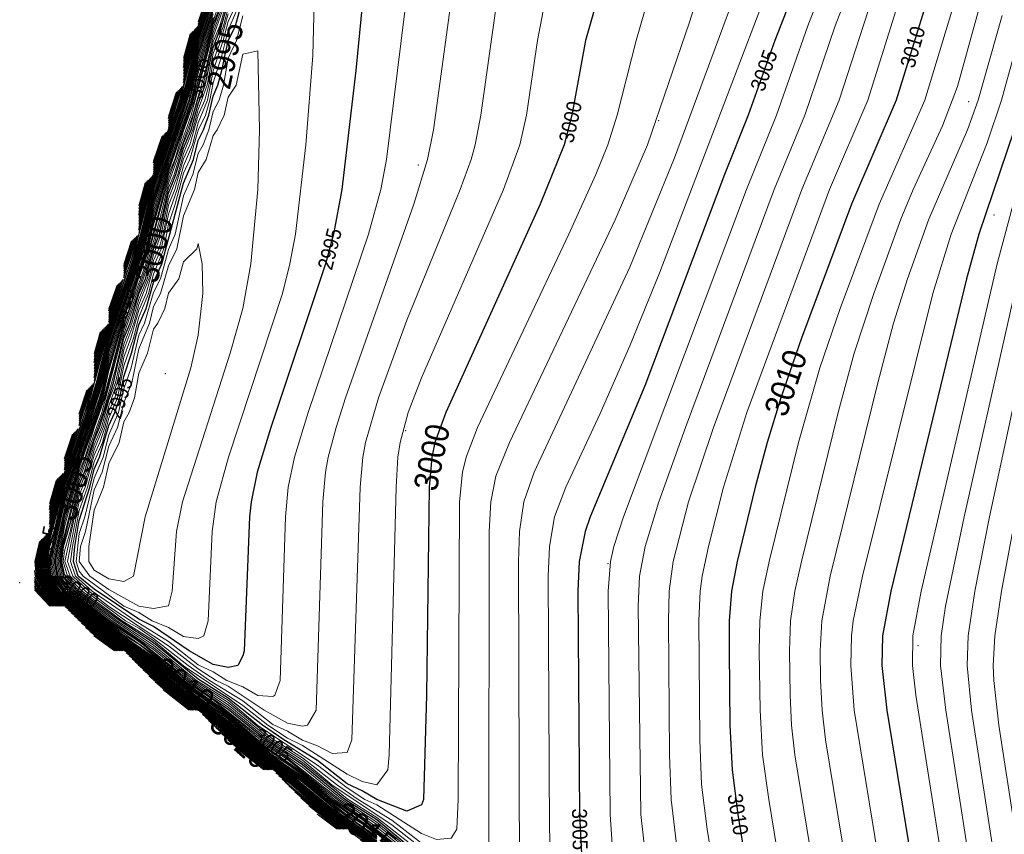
# Model space of a CAD drawing. Header units: metres. Extents: x 295850 to 310263, y 8095845 to 8104014.
# Tile 3 of 78: x 295850 to 295950, y 8096028 to 8096110. Entities that reach past the tile are written whole.
import ezdxf
from ezdxf.enums import TextEntityAlignment as Align

# ---------------------------------------------------------------- set-up
doc = ezdxf.new("R2010")
doc.units = ezdxf.units.M
for name, color, linetype, lineweight in [('C-TOPO-MAJR', 33, 'Continuous', 25), ('C-TOPO-MINR', 253, 'Continuous', 13), ('C-TOPO-PNTS', 8, 'Continuous', 9), ('C-TOPO-TEXT', 33, 'Continuous', 13), ('C-TOPO-TEXT-500', 33, 'Continuous', 13)]:
    doc.layers.add(name, color=color, linetype=linetype, lineweight=lineweight)
doc.styles.add('ARIAL', font='arial.ttf')

# ---------------------------------------------------------------- blocks, each defined once
blk = doc.blocks.new('PUNTOS_TOPOGRAFICOS')
at = {"layer": 'C-TOPO-PNTS'}
for p in [(295946.141, 8096101.753, 3012.479), (295914.896, 8096099.84, 3001.893), (295890.666, 8096095.376, 2996.776), (295948.691, 8096090.352, 3015.322), (295865.16, 8096074.334, 2991.198), (295889.39, 8096068.595, 2999.196), (295909.795, 8096055.205, 3006.028), (295850.494, 8096053.292, 2988.842), (295941.04, 8096046.915, 3016.258)]:
    blk.add_point(p, dxfattribs=at)
blk = doc.blocks.new('CURVAS_NIVEL')
at = {"layer": 'C-TOPO-MAJR'}
for points, elevation in [([(295944.994, 8095981.496), (295940.494, 8095984.639), (295937.494, 8095987.214), (295932.994, 8095990.396), (295929.994, 8095992.947), (295925.494, 8095996.167), (295920.994, 8095999.826), (295911.994, 8096006.279), (295907.494, 8096010.02), (295904.494, 8096012.08), (295899.994, 8096015.863), (295896.961, 8096017.92), (295892.494, 8096021.699), (295889.27, 8096023.92), (295884.994, 8096027.548), (295881.595, 8096029.92), (295877.494, 8096033.404), (295873.929, 8096035.92), (295870.424, 8096038.92), (295868.911, 8096040.003)], 3025), ([(295889.494, 8096024.334), (295884.994, 8096028.065), (295881.994, 8096030.138), (295877.494, 8096033.909), (295874.494, 8096035.95), (295869.994, 8096039.761), (295866.85, 8096041.92), (295862.494, 8096045.619), (295859.494, 8096047.675), (295854.994, 8096051.12), (295853.535, 8096052.42), (295852.705, 8096053.92), (295852.552, 8096055.42), (295853.192, 8096058.118)], 3020), ([(295886.494, 8096027.547), (295881.994, 8096030.768), (295878.994, 8096033.313), (295875.338, 8096035.92), (295869.994, 8096040.254), (295866.994, 8096042.372), (295862.494, 8096046.101), (295859.828, 8096047.92), (295854.994, 8096051.655), (295854.135, 8096052.42), (295853.177, 8096053.92), (295853.007, 8096055.42), (295853.279, 8096056.92), (295854.994, 8096063.405), (295857.378, 8096070.42), (295858.299, 8096073.42), (295859.494, 8096078.282), (295862.845, 8096088.42), (295863.994, 8096093.165), (295867.388, 8096103.42), (295868.494, 8096108.054), (295871.929, 8096118.42)], 3015), ([(295954.203, 8096110.92), (295952.594, 8096104.92), (295950.73, 8096098.92), (295947.169, 8096088.42), (295945.927, 8096083.92), (295938.282, 8096052.42), (295937.45, 8096047.92), (295937.381, 8096044.92), (295937.891, 8096040.42), (295946.463, 8095987.92), (295946.494, 8095986.41), (295944.994, 8095985.792), (295943.494, 8095986.143)], 3015), ([(295889.925, 8096025.42), (295884.994, 8096029.402), (295881.994, 8096031.397), (295878.994, 8096034.014), (295874.494, 8096037.18), (295871.494, 8096039.774), (295866.994, 8096042.973), (295863.994, 8096045.546), (295860.603, 8096047.92), (295854.994, 8096052.189), (295853.71, 8096053.92), (295853.461, 8096055.42), (295854.994, 8096061.924), (295858.776, 8096073.42), (295859.494, 8096076.759), (295863.326, 8096088.42), (295863.994, 8096091.593), (295867.873, 8096103.42), (295868.494, 8096106.44), (295869.994, 8096111.231)], 3010), ([(295941.6, 8096110.92), (295938.842, 8096101.92), (295934.312, 8096091.42), (295929.292, 8096077.92), (295927.187, 8096071.92), (295925.818, 8096067.42), (295924.63, 8096062.92), (295922.792, 8096055.42), (295922.228, 8096052.42), (295921.999, 8096049.42), (295921.984, 8096046.42), (295922.067, 8096038.92), (295922.286, 8096034.42), (295922.886, 8096029.92), (295927.281, 8096002.92), (295927.182, 8096001.42), (295926.994, 8096001.239), (295925.494, 8096001.251)], 3010), ([(295889.494, 8096026.864), (295886.494, 8096029.375), (295883.268, 8096031.42), (295878.994, 8096034.92), (295875.281, 8096037.42), (295871.494, 8096040.486), (295867.316, 8096043.42), (295863.994, 8096046.215), (295862.494, 8096047.353), (295859.494, 8096049.338), (295855.531, 8096052.42), (295854.994, 8096052.981), (295854.368, 8096053.92), (295854.099, 8096055.42), (295854.994, 8096059.919), (295856.494, 8096065.112), (295858.865, 8096071.92), (295859.494, 8096074.668), (295860.994, 8096079.923), (295863.431, 8096086.92), (295863.994, 8096089.386), (295865.494, 8096094.736), (295867.992, 8096101.92), (295869.994, 8096109.563), (295870.553, 8096110.92)], 3005), ([(295935.359, 8096130.42), (295926.589, 8096107.92), (295923.899, 8096100.42), (295921.523, 8096094.42), (295913.494, 8096073.114), (295907.999, 8096059.92), (295907.479, 8096058.42), (295906.894, 8096055.42), (295906.757, 8096052.42), (295906.918, 8096029.92), (295907.22, 8096023.92), (295908.023, 8096017.92), (295907.84, 8096016.42), (295907.494, 8096016.214), (295905.994, 8096016.315)], 3005), ([(295886.494, 8096031.401), (295884.994, 8096032.306), (295883.494, 8096033.004), (295880.494, 8096035.346), (295877.119, 8096037.42), (295874.961, 8096038.92), (295871.494, 8096041.648), (295868.494, 8096043.532), (295863.994, 8096047.208), (295860.581, 8096049.42), (295856.476, 8096052.42), (295854.994, 8096054.094), (295854.751, 8096055.42), (295854.922, 8096056.92), (295855.767, 8096059.92), (295856.494, 8096063.153), (295857.024, 8096064.42), (295857.994, 8096067.65), (295858.547, 8096068.92), (295859.956, 8096073.42), (295860.994, 8096077.914), (295861.626, 8096079.42), (295862.494, 8096082.389), (295863.16, 8096083.92), (295863.994, 8096086.884), (295864.576, 8096088.42), (295865.494, 8096092.554), (295866.236, 8096094.42), (295866.994, 8096097.073), (295867.768, 8096098.92), (295868.494, 8096101.554), (295869.186, 8096103.42), (295869.994, 8096107.224), (295870.837, 8096109.42), (295871.494, 8096111.781)], 3000), ([(295913.075, 8096127.42), (295907.519, 8096107.92), (295906.152, 8096100.42), (295905.379, 8096097.42), (295902.94, 8096091.42), (295893.425, 8096070.42), (295892.338, 8096067.42), (295892.022, 8096065.92), (295891.759, 8096062.92), (295891.497, 8096041.92), (295891.179, 8096031.42), (295890.994, 8096030.887), (295889.494, 8096030.226), (295886.494, 8096031.401)], 3000), ([(295871.494, 8096044.741), (295869.994, 8096045.017), (295867.583, 8096046.42), (295863.994, 8096048.852), (295862.494, 8096049.595), (295857.994, 8096052.616), (295856.381, 8096053.92), (295855.901, 8096055.42), (295856.053, 8096056.92), (295856.494, 8096059.545), (295857.557, 8096062.92), (295857.994, 8096064.735), (295858.547, 8096065.92), (295859.494, 8096069.128), (295860.096, 8096070.42), (295860.581, 8096071.92), (295860.994, 8096074.045), (295861.771, 8096076.42), (295862.494, 8096079.254), (295863.257, 8096080.92), (295863.994, 8096083.53), (295864.831, 8096085.42), (295866.994, 8096093.548), (295867.994, 8096095.92), (295868.494, 8096097.848), (295869.033, 8096098.92), (295869.564, 8096100.42), (295869.994, 8096102.334), (295870.459, 8096103.42), (295870.872, 8096104.92), (295871.494, 8096107.884), (295872.245, 8096109.42), (295872.994, 8096112.127)], 2995), ([(295885.244, 8096113.92), (295884.376, 8096104.92), (295882.974, 8096092.92), (295882.13, 8096088.42), (295881.313, 8096085.42), (295875.794, 8096068.92), (295874.418, 8096064.42), (295873.807, 8096061.42), (295873.639, 8096059.92), (295873.119, 8096046.42), (295872.994, 8096045.915), (295872.472, 8096044.92), (295871.494, 8096044.741)], 2995), ([(295866.994, 8096103.703), (295868.494, 8096109.35), (295870.572, 8096115.42), (295871.437, 8096118.363)], 3020), ([(295866.994, 8096105.224), (295867.997, 8096108.923)], 3025), ([(295865.494, 8096098.941), (295866.896, 8096103.322)], 3020), ([(295865.494, 8096100.075), (295866.375, 8096102.801)], 3025), ([(295863.994, 8096094.448), (295865.484, 8096098.91)], 3020), ([(295863.994, 8096095.589), (295864.934, 8096098.36)], 3025), ([(295862.494, 8096088.824), (295863.981, 8096094.407)], 3020), ([(295862.494, 8096090.338), (295863.459, 8096093.885)], 3025), ([(295860.994, 8096084.033), (295862.354, 8096088.28)], 3020), ([(295860.994, 8096085.158), (295861.837, 8096087.763)], 3025), ([(295859.494, 8096079.542), (295860.939, 8096083.865)], 3020), ([(295859.494, 8096080.675), (295860.393, 8096083.319)], 3025), ([(295857.994, 8096073.955), (295859.438, 8096079.364)], 3020), ([(295857.994, 8096075.458), (295858.92, 8096078.846)], 3025), ([(295856.494, 8096069.134), (295857.809, 8096073.235)], 3020), ([(295856.494, 8096070.249), (295857.295, 8096072.721)], 3025), ([(295854.994, 8096064.644), (295856.39, 8096068.816)], 3020), ([(295854.994, 8096065.768), (295855.848, 8096068.274)], 3025), ([(295853.494, 8096059.179), (295854.891, 8096064.317)], 3020), ([(295853.494, 8096060.661), (295854.371, 8096063.797)], 3025), ([(295854.646, 8096050.92), (295853.041, 8096052.42), (295852.234, 8096053.92), (295852.097, 8096055.42), (295852.608, 8096057.534)], 3025), ([(295854.09, 8096050.92), (295852.554, 8096052.42), (295851.994, 8096053.471)], 3030), ([(295853.534, 8096050.92), (295851.994, 8096052.558)], 3035), ([(295860.661, 8096046.42), (295856.019, 8096049.895)], 3025), ([(295860.052, 8096046.42), (295857.981, 8096047.933)], 3030), ([(295868.326, 8096040.42), (295866.269, 8096041.92), (295861.819, 8096045.595)], 3025), ([(295867.705, 8096040.42), (295865.688, 8096041.92), (295864.146, 8096043.268)], 3030), ([(295875.361, 8096034.42), (295873.334, 8096035.92), (295870.878, 8096038.036)], 3030), ([(295883.025, 8096028.42), (295880.986, 8096029.92), (295877.621, 8096032.793)], 3030)]:
    blk.add_lwpolyline(points, dxfattribs=dict(at, elevation=elevation))
at = {"layer": 'C-TOPO-MINR'}
for points, elevation in [([(295944.994, 8095981.143), (295940.494, 8095984.33), (295937.494, 8095986.87), (295932.994, 8095990.096), (295928.494, 8095993.766), (295925.494, 8095995.874), (295920.994, 8095999.591), (295918.298, 8096001.42), (295914.994, 8096003.964), (295911.994, 8096006), (295907.494, 8096009.797), (295904.385, 8096011.92), (295899.994, 8096015.645), (295896.705, 8096017.92), (295892.494, 8096021.487), (295889.02, 8096023.92), (295885.515, 8096026.92), (295883.686, 8096028.228)], 3027), ([(295944.994, 8095981.32), (295940.494, 8095984.484), (295937.494, 8095987.042), (295932.994, 8095990.246), (295929.994, 8095992.78), (295925.494, 8095996.021), (295920.994, 8095999.709), (295911.994, 8096006.139), (295907.494, 8096009.909), (295904.494, 8096011.944), (295899.994, 8096015.754), (295896.833, 8096017.92), (295892.494, 8096021.593), (295889.145, 8096023.92), (295884.994, 8096027.444), (295881.474, 8096029.92), (295877.968, 8096032.92), (295876.3, 8096034.114)], 3026), ([(295944.994, 8095981.673), (295940.494, 8095984.793), (295937.494, 8095987.385), (295932.994, 8095990.547), (295929.994, 8095993.114), (295925.494, 8095996.313), (295922.494, 8095998.857), (295911.994, 8096006.419), (295907.494, 8096010.132), (295904.494, 8096012.216), (295899.994, 8096015.972), (295896.994, 8096018.019), (295892.494, 8096021.805), (295889.395, 8096023.92), (295884.994, 8096027.651), (295881.717, 8096029.92), (295877.494, 8096033.505), (295874.047, 8096035.92), (295869.994, 8096039.366), (295868.603, 8096040.311)], 3024), ([(295948.661, 8095978.92), (295943.494, 8095982.981), (295940.553, 8095984.92), (295937.494, 8095987.557), (295932.994, 8095990.697), (295929.994, 8095993.281), (295925.494, 8095996.459), (295922.494, 8095999.02), (295911.994, 8096006.559), (295907.494, 8096010.244), (295904.494, 8096012.353), (295899.994, 8096016.081), (295896.994, 8096018.152), (295892.494, 8096021.911), (295889.494, 8096023.947), (295884.994, 8096027.755), (295881.839, 8096029.92), (295877.494, 8096033.606), (295874.166, 8096035.92), (295869.994, 8096039.465), (295866.501, 8096041.92), (295863, 8096044.92), (295861.217, 8096046.197)], 3023), ([(295944.994, 8095982.101), (295940.882, 8095984.92), (295935.994, 8095988.858), (295932.994, 8095990.847), (295929.994, 8095993.448), (295925.494, 8095996.606), (295922.494, 8095999.182), (295911.994, 8096006.698), (295908.994, 8096009.235), (295904.494, 8096012.489), (295899.994, 8096016.19), (295896.994, 8096018.285), (295892.494, 8096022.017), (295889.494, 8096024.076), (295884.994, 8096027.858), (295881.961, 8096029.92), (295877.494, 8096033.707), (295874.285, 8096035.92), (295869.994, 8096039.563), (295866.618, 8096041.92), (295862.494, 8096045.426), (295859.494, 8096047.503), (295855.037, 8096050.877)], 3022), ([(295889.494, 8096024.205), (295884.994, 8096027.962), (295881.994, 8096030.012), (295877.494, 8096033.808), (295874.404, 8096035.92), (295869.994, 8096039.662), (295866.734, 8096041.92), (295862.494, 8096045.522), (295859.494, 8096047.589), (295854.994, 8096051.013), (295853.43, 8096052.42), (295852.611, 8096053.92), (295852.461, 8096055.42), (295853.075, 8096058.001)], 3021), ([(295862.494, 8096088.524), (295863.994, 8096094.194), (295866.59, 8096101.92), (295868.494, 8096109.09), (295871.12, 8096116.92)], 3019), ([(295963.699, 8096113.92), (295962.824, 8096109.42), (295959.008, 8096095.92), (295955.421, 8096082.42), (295950.994, 8096060.68), (295949.452, 8096052.42), (295948.787, 8096047.92), (295948.619, 8096044.92), (295948.675, 8096043.42), (295949.182, 8096038.92), (295956.79, 8095989.42), (295957.812, 8095981.92)], 3019), ([(295889.494, 8096024.463), (295884.994, 8096028.169), (295881.994, 8096030.264), (295877.494, 8096034.01), (295874.494, 8096036.073), (295869.994, 8096039.86), (295866.966, 8096041.92), (295862.494, 8096045.715), (295859.494, 8096047.761), (295854.994, 8096051.227), (295853.655, 8096052.42), (295852.8, 8096053.92), (295852.643, 8096055.42), (295853.309, 8096058.235)], 3019), ([(295853.494, 8096058.591), (295854.994, 8096064.166), (295857.599, 8096071.92), (295859.494, 8096079.048), (295862.134, 8096086.92), (295863.994, 8096093.937), (295866.665, 8096101.92), (295868.494, 8096108.831), (295871.196, 8096116.92)], 3018), ([(295961.478, 8096113.92), (295960.573, 8096109.42), (295956.218, 8096094.42), (295953.069, 8096082.42), (295948.238, 8096059.92), (295946.771, 8096052.42), (295946.073, 8096047.92), (295945.968, 8096044.92), (295946.426, 8096040.42), (295954.752, 8095986.42), (295955.572, 8095980.42)], 3018), ([(295886.494, 8096027.116), (295881.994, 8096030.39), (295877.494, 8096034.111), (295874.494, 8096036.196), (295869.994, 8096039.958), (295866.994, 8096042.011), (295862.494, 8096045.812), (295859.494, 8096047.847), (295855.51, 8096050.92), (295853.775, 8096052.42), (295852.894, 8096053.92), (295852.734, 8096055.42), (295853.426, 8096058.352)], 3018), ([(295886.494, 8096027.26), (295881.994, 8096030.516), (295877.494, 8096034.213), (295874.494, 8096036.319), (295869.994, 8096040.057), (295866.994, 8096042.132), (295862.494, 8096045.908), (295859.518, 8096047.92), (295854.994, 8096051.441), (295853.895, 8096052.42), (295852.988, 8096053.92), (295852.825, 8096055.42), (295853.11, 8096056.92), (295854.994, 8096063.912), (295857.214, 8096070.42), (295859.494, 8096078.792), (295861.753, 8096085.42), (295862.653, 8096088.42), (295863.994, 8096093.679), (295867.194, 8096103.42), (295868.494, 8096108.572), (295871.734, 8096118.42)], 3017), ([(295958.703, 8096110.92), (295957.919, 8096107.92), (295953.864, 8096094.42), (295951.434, 8096085.42), (295945.693, 8096059.92), (295943.814, 8096050.92), (295943.355, 8096047.92), (295943.297, 8096044.92), (295943.836, 8096040.42), (295952.691, 8095983.42), (295952.825, 8095981.92), (295952.494, 8095980.541), (295952.386, 8095980.42), (295950.994, 8095980.297)], 3017), ([(295886.494, 8096027.403), (295882.938, 8096029.92), (295878.994, 8096033.173), (295874.494, 8096036.442), (295869.994, 8096040.156), (295866.994, 8096042.252), (295862.494, 8096046.005), (295859.673, 8096047.92), (295854.994, 8096051.548), (295854.015, 8096052.42), (295853.083, 8096053.92), (295852.916, 8096055.42), (295853.194, 8096056.92), (295854.994, 8096063.659), (295857.296, 8096070.42), (295858.204, 8096073.42), (295859.494, 8096078.537), (295862.749, 8096088.42), (295863.994, 8096093.422), (295867.291, 8096103.42), (295868.494, 8096108.313), (295871.832, 8096118.42)], 3016), ([(295956.776, 8096112.42), (295955.681, 8096107.92), (295950.629, 8096091.42), (295948.996, 8096085.42), (295941.331, 8096052.42), (295940.515, 8096047.92), (295940.466, 8096044.92), (295940.807, 8096041.92), (295949.813, 8095984.92), (295949.81, 8095983.42), (295949.494, 8095982.953), (295947.994, 8095983.001)], 3016), ([(295886.494, 8096027.691), (295883.268, 8096029.92), (295878.994, 8096033.453), (295875.498, 8096035.92), (295871.494, 8096039.227), (295866.994, 8096042.492), (295862.494, 8096046.198), (295859.983, 8096047.92), (295854.994, 8096051.762), (295854.255, 8096052.42), (295853.271, 8096053.92), (295853.098, 8096055.42), (295853.363, 8096056.92), (295854.994, 8096063.152), (295857.461, 8096070.42), (295858.394, 8096073.42), (295859.494, 8096078.027), (295862.942, 8096088.42), (295863.994, 8096092.904), (295867.485, 8096103.42), (295868.494, 8096107.76), (295872.027, 8096118.42)], 3014), ([(295951.935, 8096110.92), (295949.456, 8096101.92), (295947.994, 8096097.61), (295944.377, 8096088.42), (295942.511, 8096082.42), (295935.42, 8096053.92), (295934.479, 8096049.42), (295934.312, 8096047.92), (295934.243, 8096044.92), (295934.6, 8096040.42), (295942.702, 8095990.92), (295942.725, 8095989.42), (295941.994, 8095988.652), (295940.494, 8095989.031)], 3014), ([(295886.494, 8096027.834), (295884.994, 8096028.954), (295883.433, 8096029.92), (295881.491, 8096031.42), (295878.994, 8096033.593), (295875.659, 8096035.92), (295871.494, 8096039.364), (295867.898, 8096041.92), (295863.994, 8096045.144), (295860.138, 8096047.92), (295854.994, 8096051.869), (295854.375, 8096052.42), (295853.366, 8096053.92), (295853.189, 8096055.42), (295853.447, 8096056.92), (295853.925, 8096058.42), (295854.994, 8096062.893), (295858.49, 8096073.42), (295859.494, 8096077.732), (295863.038, 8096088.42), (295863.994, 8096092.576), (295867.582, 8096103.42), (295868.494, 8096107.43), (295872.125, 8096118.42)], 3013), ([(295949.494, 8096110.441), (295947.105, 8096101.92), (295946.013, 8096098.92), (295942.11, 8096089.92), (295939.962, 8096083.92), (295938.56, 8096079.42), (295936.972, 8096073.42), (295932.172, 8096053.92), (295931.32, 8096049.42), (295931.153, 8096046.42), (295931.184, 8096043.42), (295931.357, 8096040.42), (295931.718, 8096037.42), (295938.86, 8095993.92), (295938.819, 8095992.42), (295937.494, 8095991.931), (295935.994, 8095992.219)], 3013), ([(295889.494, 8096025.367), (295886.494, 8096027.978), (295881.994, 8096031.146), (295878.994, 8096033.733), (295875.82, 8096035.92), (295871.494, 8096039.5), (295868.055, 8096041.92), (295863.994, 8096045.278), (295860.293, 8096047.92), (295854.994, 8096051.976), (295854.495, 8096052.42), (295853.46, 8096053.92), (295853.28, 8096055.42), (295853.545, 8096056.92), (295854.022, 8096058.42), (295854.994, 8096062.57), (295858.585, 8096073.42), (295859.494, 8096077.408), (295863.134, 8096088.42), (295863.994, 8096092.249), (295867.679, 8096103.42), (295868.494, 8096107.1), (295872.222, 8096118.42)], 3012), ([(295947.938, 8096113.92), (295944.994, 8096103.302), (295943.494, 8096099.323), (295940.532, 8096092.92), (295939.313, 8096089.92), (295936.562, 8096082.42), (295934.599, 8096076.42), (295932.982, 8096070.42), (295929.283, 8096055.42), (295928.606, 8096052.42), (295928.19, 8096049.42), (295928.088, 8096046.42), (295928.142, 8096041.92), (295928.291, 8096038.92), (295928.625, 8096035.92), (295934.995, 8095996.92), (295934.959, 8095995.42), (295934.494, 8095994.955), (295932.994, 8095995.144)], 3012), ([(295889.654, 8096025.42), (295886.494, 8096028.121), (295881.994, 8096031.271), (295878.994, 8096033.874), (295877.494, 8096034.996), (295875.981, 8096035.92), (295874.039, 8096037.42), (295871.494, 8096039.637), (295868.212, 8096041.92), (295863.994, 8096045.412), (295860.448, 8096047.92), (295854.994, 8096052.083), (295854.615, 8096052.42), (295853.578, 8096053.92), (295853.37, 8096055.42), (295854.994, 8096062.247), (295858.68, 8096073.42), (295859.494, 8096077.083), (295863.23, 8096088.42), (295863.994, 8096091.921), (295867.776, 8096103.42), (295868.494, 8096106.77), (295872.32, 8096118.42)], 3011), ([(295946.262, 8096116.92), (295941.722, 8096101.92), (295937.104, 8096091.42), (295933.192, 8096080.92), (295931.118, 8096074.92), (295928.997, 8096067.42), (295926.034, 8096055.42), (295925.404, 8096052.42), (295925.084, 8096049.42), (295925.034, 8096046.42), (295925.104, 8096040.42), (295925.357, 8096035.92), (295925.988, 8096031.42), (295931.14, 8095999.92), (295930.967, 8095998.42), (295929.994, 8095998.077), (295928.494, 8095998.293)], 3011), ([(295890.197, 8096025.42), (295884.994, 8096029.552), (295882.211, 8096031.42), (295878.994, 8096034.154), (295874.494, 8096037.303), (295871.494, 8096039.911), (295866.994, 8096043.093), (295863.994, 8096045.679), (295860.758, 8096047.92), (295854.994, 8096052.296), (295853.842, 8096053.92), (295853.578, 8096055.42), (295854.994, 8096061.601), (295858.871, 8096073.42), (295859.494, 8096076.435), (295860.994, 8096081.22), (295862.975, 8096086.92), (295863.423, 8096088.42), (295863.994, 8096091.212), (295865.494, 8096096.079), (295867.531, 8096101.92), (295867.97, 8096103.42), (295868.494, 8096106.001), (295869.994, 8096110.947)], 3009), ([(295938.787, 8096110.92), (295935.955, 8096101.92), (295932.105, 8096092.92), (295923.776, 8096070.42), (295921.434, 8096062.92), (295919.9, 8096056.92), (295919.276, 8096053.92), (295919.078, 8096052.42), (295918.93, 8096049.42), (295919.031, 8096037.42), (295919.219, 8096032.92), (295919.786, 8096028.42), (295923.418, 8096005.92), (295923.102, 8096004.42), (295922.494, 8096004.215), (295920.994, 8096004.358)], 3009), ([(295890.468, 8096025.42), (295886.494, 8096028.644), (295882.475, 8096031.42), (295877.494, 8096035.434), (295874.507, 8096037.42), (295871.494, 8096040.048), (295866.994, 8096043.213), (295863.994, 8096045.813), (295860.913, 8096047.92), (295854.994, 8096052.403), (295853.973, 8096053.92), (295853.708, 8096055.42), (295855.051, 8096061.42), (295856.494, 8096066.092), (295858.526, 8096071.92), (295858.966, 8096073.42), (295859.494, 8096076.004), (295860.994, 8096080.941), (295863.089, 8096086.92), (295863.994, 8096090.771), (295865.494, 8096095.77), (295867.646, 8096101.92), (295868.494, 8096105.556), (295869.994, 8096110.605)], 3008), ([(295936.002, 8096110.92), (295933.07, 8096101.92), (295929.312, 8096092.92), (295920.401, 8096068.92), (295917.896, 8096061.42), (295916.352, 8096055.42), (295915.956, 8096052.42), (295915.871, 8096049.42), (295915.997, 8096035.92), (295916.158, 8096031.42), (295916.687, 8096026.92), (295919.588, 8096008.92), (295919.452, 8096007.42), (295917.994, 8096007.208)], 3008), ([(295890.74, 8096025.42), (295886.494, 8096028.888), (295882.74, 8096031.42), (295877.494, 8096035.58), (295874.765, 8096037.42), (295871.494, 8096040.185), (295866.994, 8096043.334), (295863.994, 8096045.947), (295862.494, 8096047.075), (295860.994, 8096047.998), (295855.154, 8096052.42), (295854.105, 8096053.92), (295853.839, 8096055.42), (295855.182, 8096061.42), (295856.494, 8096065.791), (295858.639, 8096071.92), (295859.494, 8096075.568), (295860.994, 8096080.605), (295863.203, 8096086.92), (295863.994, 8096090.33), (295865.494, 8096095.425), (295867.761, 8096101.92), (295868.494, 8096105.11), (295869.994, 8096110.258)], 3007), ([(295938.994, 8096125.755), (295932.679, 8096109.42), (295929.632, 8096100.42), (295926.525, 8096092.92), (295917.597, 8096068.92), (295914.9, 8096061.42), (295913.521, 8096056.92), (295912.973, 8096053.92), (295912.821, 8096050.92), (295913.1, 8096029.92), (295913.59, 8096025.42), (295915.738, 8096011.92), (295915.64, 8096010.42), (295914.994, 8096010.021), (295913.494, 8096010.228)], 3007), ([(295890.994, 8096025.444), (295886.494, 8096029.131), (295883.004, 8096031.42), (295878.994, 8096034.682), (295875.023, 8096037.42), (295869.994, 8096041.464), (295867.065, 8096043.42), (295863.994, 8096046.081), (295859.494, 8096049.222), (295855.342, 8096052.42), (295854.236, 8096053.92), (295853.969, 8096055.42), (295854.994, 8096060.355), (295856.494, 8096065.451), (295858.752, 8096071.92), (295859.494, 8096075.133), (295860.994, 8096080.264), (295863.317, 8096086.92), (295863.994, 8096089.884), (295865.494, 8096095.081), (295867.877, 8096101.92), (295868.494, 8096104.631), (295869.994, 8096109.911), (295872.433, 8096116.92)], 3006), ([(295937.493, 8096128.92), (295929.914, 8096109.42), (295926.762, 8096100.42), (295923.741, 8096092.92), (295911.356, 8096059.92), (295910.376, 8096056.92), (295910.053, 8096055.42), (295909.793, 8096052.42), (295909.987, 8096029.92), (295910.299, 8096025.42), (295911.861, 8096014.92), (295911.343, 8096013.42), (295910.494, 8096013.303)], 3006), ([(295889.917, 8096026.92), (295886.494, 8096029.619), (295883.494, 8096031.474), (295878.994, 8096035.158), (295875.538, 8096037.42), (295871.494, 8096040.718), (295867.568, 8096043.42), (295862.494, 8096047.493), (295859.57, 8096049.42), (295855.72, 8096052.42), (295854.994, 8096053.179), (295854.5, 8096053.92), (295854.23, 8096055.42), (295854.994, 8096059.414), (295856.494, 8096064.772), (295858.978, 8096071.92), (295860.994, 8096079.582), (295861.544, 8096080.92), (295862.494, 8096084.029), (295863.545, 8096086.92), (295865.494, 8096094.385), (295866.123, 8096095.92), (295866.994, 8096098.826), (295868.107, 8096101.92), (295869.994, 8096109.163), (295872.216, 8096115.42)], 3004), ([(295932.994, 8096131.73), (295914.994, 8096084.594), (295911.994, 8096077.164), (295908.994, 8096070.344), (295905.544, 8096062.92), (295904.404, 8096059.92), (295903.882, 8096056.92), (295903.763, 8096053.92), (295903.885, 8096028.42), (295904.192, 8096020.92), (295903.234, 8096019.42), (295902.994, 8096019.388)], 3004), ([(295890.485, 8096026.92), (295887.994, 8096028.866), (295881.994, 8096032.879), (295878.994, 8096035.396), (295875.796, 8096037.42), (295871.494, 8096040.951), (295867.819, 8096043.42), (295863.994, 8096046.526), (295859.823, 8096049.42), (295855.909, 8096052.42), (295854.994, 8096053.376), (295854.631, 8096053.92), (295854.36, 8096055.42), (295854.994, 8096058.91), (295856.494, 8096064.433), (295857.104, 8096065.92), (295857.994, 8096068.884), (295859.09, 8096071.92), (295860.994, 8096079.196), (295863.207, 8096085.42), (295865.494, 8096093.952), (295867.786, 8096100.42), (295869.994, 8096108.727), (295872.359, 8096115.42)], 3003), ([(295926.994, 8096124.507), (295916.494, 8096096.099), (295911.994, 8096085.084), (295902.36, 8096064.42), (295901.299, 8096061.42), (295900.861, 8096058.42), (295900.772, 8096055.42), (295900.85, 8096023.92), (295900.532, 8096022.42), (295899.994, 8096022.107), (295898.494, 8096022.244)], 3003), ([(295890.994, 8096027.022), (295887.994, 8096029.344), (295884.606, 8096031.42), (295882.439, 8096032.92), (295878.994, 8096035.634), (295875.994, 8096037.504), (295871.494, 8096041.183), (295868.071, 8096043.42), (295863.994, 8096046.753), (295860.076, 8096049.42), (295856.098, 8096052.42), (295854.763, 8096053.92), (295854.491, 8096055.42), (295854.693, 8096056.92), (295856.494, 8096064.008), (295858.762, 8096070.42), (295860.994, 8096078.769), (295863.348, 8096085.42), (295864.627, 8096089.92), (295865.494, 8096093.519), (295867.928, 8096100.42), (295869.213, 8096104.92), (295869.994, 8096108.29), (295872.503, 8096115.42)], 3002), ([(295920.994, 8096119.273), (295917.994, 8096109.775), (295913.764, 8096097.42), (295910.494, 8096089.865), (295899.841, 8096067.42), (295898.494, 8096064.013), (295897.968, 8096061.42), (295897.798, 8096058.42), (295897.773, 8096026.92), (295897.522, 8096025.42), (295896.994, 8096024.938), (295895.494, 8096025.053)], 3002), ([(295890.994, 8096028.006), (295886.494, 8096030.865), (295885.286, 8096031.42), (295883.494, 8096032.583), (295880.494, 8096034.88), (295874.494, 8096038.893), (295871.494, 8096041.416), (295868.322, 8096043.42), (295863.994, 8096046.98), (295860.328, 8096049.42), (295856.287, 8096052.42), (295854.895, 8096053.92), (295854.621, 8096055.42), (295854.807, 8096056.92), (295856.494, 8096063.581), (295858.902, 8096070.42), (295860.187, 8096074.92), (295860.994, 8096078.342), (295863.489, 8096085.42), (295864.783, 8096089.92), (295865.494, 8096093.087), (295866.054, 8096094.42), (295866.994, 8096097.569), (295867.585, 8096098.92), (295868.494, 8096102.104), (295868.993, 8096103.42), (295869.994, 8096107.827), (295870.653, 8096109.42), (295871.494, 8096112.325)], 3001), ([(295919.114, 8096130.42), (295912.609, 8096107.92), (295910.709, 8096100.42), (295909.776, 8096097.42), (295908.547, 8096094.42), (295905.826, 8096088.42), (295896.643, 8096068.92), (295895.478, 8096065.92), (295895.128, 8096064.42), (295894.832, 8096061.42), (295894.7, 8096031.42), (295894.538, 8096028.42), (295893.994, 8096027.505), (295892.494, 8096027.374), (295890.994, 8096028.006)], 3001), ([(295886.494, 8096032.91), (295884.994, 8096033.223), (295883.494, 8096033.964), (295878.994, 8096036.861), (295877.494, 8096037.598), (295875.498, 8096038.92), (295872.994, 8096040.893), (295866.994, 8096044.906), (295863.994, 8096047.435), (295860.834, 8096049.42), (295856.794, 8096052.42), (295855.323, 8096053.92), (295854.882, 8096055.42), (295854.994, 8096056.467), (295855.567, 8096058.42), (295856.494, 8096062.649), (295857.202, 8096064.42), (295857.994, 8096067.187), (295858.726, 8096068.92), (295859.494, 8096071.68), (295860.143, 8096073.42), (295860.994, 8096077.327), (295861.806, 8096079.42), (295862.494, 8096081.86), (295863.341, 8096083.92), (295863.994, 8096086.317), (295864.766, 8096088.42), (295865.494, 8096091.958), (295866.418, 8096094.42), (295866.994, 8096096.536), (295867.951, 8096098.92), (295868.494, 8096100.979), (295869.378, 8096103.42), (295869.994, 8096106.62), (295871.021, 8096109.42), (295871.494, 8096111.237)], 2999), ([(295903.248, 8096110.92), (295902.672, 8096107.92), (295901.574, 8096100.42), (295900.913, 8096097.42), (295899.243, 8096092.92), (295890.994, 8096073.933), (295889.634, 8096070.42), (295888.823, 8096067.42), (295888.603, 8096065.92), (295888.419, 8096062.92), (295887.723, 8096035.92), (295887.594, 8096034.42), (295886.494, 8096032.91)], 2999), ([(295878.994, 8096037.383), (295877.494, 8096038.29), (295875.994, 8096038.992), (295872.994, 8096041.349), (295869.632, 8096043.42), (295867.481, 8096044.92), (295863.994, 8096047.662), (295862.494, 8096048.696), (295861.171, 8096049.42), (295857.126, 8096052.42), (295855.588, 8096053.92), (295855.034, 8096055.42), (295856.494, 8096062.053), (295857.381, 8096064.42), (295857.994, 8096066.658), (295858.906, 8096068.92), (295859.494, 8096071.119), (295860.331, 8096073.42), (295860.994, 8096076.74), (295861.985, 8096079.42), (295862.494, 8096081.33), (295863.521, 8096083.92), (295863.994, 8096085.751), (295864.507, 8096086.92), (295864.956, 8096088.42), (295865.494, 8096091.331), (295866.125, 8096092.92), (295866.994, 8096095.998), (295867.649, 8096097.42), (295868.494, 8096100.399), (295869.16, 8096101.92), (295869.571, 8096103.42), (295869.994, 8096105.807), (295870.765, 8096107.92), (295871.494, 8096110.607)], 2998), ([(295898.442, 8096110.92), (295896.978, 8096100.42), (295896.408, 8096097.42), (295895.991, 8096095.92), (295894.888, 8096092.92), (295889.494, 8096079.749), (295886.657, 8096071.92), (295885.352, 8096067.42), (295885.082, 8096065.92), (295884.81, 8096062.92), (295883.973, 8096037.42), (295883.494, 8096036.144), (295881.994, 8096036.046), (295880.494, 8096036.838), (295878.994, 8096037.383)], 2998), ([(295878.994, 8096038.824), (295877.494, 8096039.118), (295875.133, 8096040.42), (295871.494, 8096042.856), (295870.283, 8096043.42), (295868.494, 8096044.59), (295865.494, 8096046.905), (295859.494, 8096050.869), (295857.459, 8096052.42), (295855.852, 8096053.92), (295855.323, 8096055.42), (295856.494, 8096061.458), (295857.08, 8096062.92), (295857.994, 8096066.128), (295858.585, 8096067.42), (295859.085, 8096068.92), (295859.494, 8096070.558), (295860.09, 8096071.92), (295860.518, 8096073.42), (295860.994, 8096076.02), (295861.709, 8096077.92), (295862.494, 8096080.756), (295863.239, 8096082.42), (295863.994, 8096085.112), (295864.755, 8096086.92), (295865.494, 8096090.433), (295866.366, 8096092.92), (295866.994, 8096095.286), (295867.896, 8096097.42), (295868.494, 8096099.646), (295869.412, 8096101.92), (295869.994, 8096104.883), (295871.01, 8096107.92), (295871.494, 8096109.854), (295871.999, 8096110.92)], 2997), ([(295894.456, 8096115.42), (295892.188, 8096098.92), (295891.604, 8096095.92), (295890.205, 8096091.42), (295883.346, 8096071.92), (295882.374, 8096068.92), (295881.59, 8096065.92), (295881.327, 8096064.42), (295881.055, 8096061.42), (295880.362, 8096040.42), (295879.494, 8096038.92), (295878.994, 8096038.824)], 2997), ([(295874.494, 8096041.906), (295872.994, 8096042.789), (295871.38, 8096043.42), (295869.994, 8096044.274), (295868.494, 8096044.979), (295865.494, 8096047.351), (295862.138, 8096049.42), (295857.791, 8096052.42), (295856.117, 8096053.92), (295855.612, 8096055.42), (295855.81, 8096056.92), (295856.494, 8096060.563), (295857.318, 8096062.92), (295857.994, 8096065.472), (295858.828, 8096067.42), (295859.494, 8096069.865), (295860.335, 8096071.92), (295860.994, 8096075.139), (295861.947, 8096077.92), (295862.494, 8096080.029), (295863.482, 8096082.42), (295863.994, 8096084.373), (295865.004, 8096086.92), (295865.494, 8096089.411), (295866.171, 8096091.42), (295866.994, 8096094.545), (295867.644, 8096095.92), (295868.494, 8096098.883), (295869.211, 8096100.42), (295869.665, 8096101.92), (295869.994, 8096103.665), (295870.871, 8096106.42), (295871.494, 8096108.967), (295872.355, 8096110.92)], 2996), ([(295890.047, 8096116.92), (295887.459, 8096095.92), (295886.889, 8096092.92), (295885.659, 8096088.42), (295879.565, 8096070.42), (295878.182, 8096065.92), (295877.565, 8096062.92), (295877.297, 8096059.92), (295876.729, 8096043.42), (295876.21, 8096041.92), (295875.994, 8096041.804), (295874.494, 8096041.906)], 2996), ([(295866.994, 8096047.853), (295865.494, 8096048.743), (295863.846, 8096049.42), (295862.494, 8096050.256), (295861.005, 8096050.92), (295856.889, 8096053.92), (295856.494, 8096054.45), (295856.19, 8096055.42), (295856.494, 8096058.246), (295857.048, 8096059.92), (295857.994, 8096063.81), (295858.892, 8096065.92), (295859.494, 8096068.186), (295860.439, 8096070.42), (295860.994, 8096072.813), (295861.72, 8096074.92), (295862.494, 8096078.231), (295863.076, 8096079.42), (295863.994, 8096082.522), (295864.695, 8096083.92), (295865.494, 8096086.875), (295866.151, 8096088.42), (295866.994, 8096092.288), (295867.936, 8096094.42), (295868.494, 8096096.553), (295868.972, 8096097.42), (295869.553, 8096098.92), (295869.994, 8096100.774), (295870.591, 8096101.92), (295871.04, 8096103.42), (295871.494, 8096106.135), (295872.336, 8096107.92), (295872.994, 8096110.425)], 2994), ([(295880.336, 8096118.42), (295880.04, 8096106.42), (295879.346, 8096097.42), (295878.29, 8096088.42), (295877.731, 8096085.42), (295876.964, 8096082.42), (295871.543, 8096065.92), (295870.306, 8096061.42), (295869.88, 8096058.42), (295869.486, 8096049.42), (295869.046, 8096047.92), (295868.494, 8096047.634), (295866.994, 8096047.853)], 2994), ([(295868.494, 8096109.587), (295869.916, 8096113.842)], 3021), ([(295868.494, 8096109.817), (295869.806, 8096113.732)], 3022), ([(295866.994, 8096104.006), (295868.417, 8096109.343)], 3021), ([(295866.994, 8096104.308), (295868.312, 8096109.238)], 3022), ([(295866.994, 8096104.61), (295868.207, 8096109.133)], 3023), ([(295866.994, 8096104.913), (295868.102, 8096109.028)], 3024), ([(295866.994, 8096105.536), (295867.892, 8096108.818)], 3026), ([(295866.994, 8096105.848), (295867.787, 8096108.713)], 3027), ([(295866.994, 8096106.159), (295867.682, 8096108.608)], 3028), ([(295862.494, 8096050.917), (295859.494, 8096052.581), (295857.577, 8096053.92), (295856.479, 8096055.42), (295856.639, 8096056.92), (295857.135, 8096058.42), (295857.994, 8096062.643), (295858.799, 8096064.42), (295859.494, 8096067.044), (295860.365, 8096068.92), (295860.994, 8096071.409), (295861.807, 8096073.42), (295862.494, 8096076.853), (295863.576, 8096079.42), (295863.994, 8096081.133), (295864.699, 8096082.42), (295865.494, 8096085.231), (295866.34, 8096086.92), (295866.994, 8096090.242), (295868.102, 8096092.92), (295868.494, 8096094.614), (295869.289, 8096095.92), (295869.994, 8096098.356), (295870.409, 8096098.92), (295871.118, 8096100.42), (295871.494, 8096102.205), (295872.302, 8096103.42), (295872.994, 8096106.547), (295874.494, 8096106.888), (295874.667, 8096098.92), (295874.482, 8096092.92), (295873.788, 8096085.42), (295872.985, 8096080.92), (295871.717, 8096076.42), (295866.894, 8096061.42), (295866.288, 8096058.42), (295865.868, 8096052.42), (295865.494, 8096050.952), (295863.994, 8096050.662), (295862.494, 8096050.917)], 2993), ([(295865.494, 8096099.168), (295866.792, 8096103.218)], 3021), ([(295865.494, 8096099.395), (295866.688, 8096103.114)], 3022), ([(295865.494, 8096099.621), (295866.583, 8096103.009)], 3023), ([(295865.494, 8096099.848), (295866.479, 8096102.905)], 3024), ([(295865.494, 8096100.301), (295866.271, 8096102.697)], 3026), ([(295863.994, 8096094.676), (295865.374, 8096098.8)], 3021), ([(295863.994, 8096094.904), (295865.264, 8096098.69)], 3022), ([(295863.994, 8096095.133), (295865.154, 8096098.58)], 3023), ([(295863.994, 8096095.361), (295865.044, 8096098.47)], 3024), ([(295863.994, 8096095.818), (295864.824, 8096098.25)], 3026), ([(295862.494, 8096089.124), (295863.877, 8096094.303)], 3021), ([(295862.494, 8096089.425), (295863.773, 8096094.199)], 3022), ([(295862.494, 8096089.725), (295863.668, 8096094.094)], 3023), ([(295862.494, 8096090.028), (295863.564, 8096093.99)], 3024), ([(295862.494, 8096090.647), (295863.355, 8096093.781)], 3026), ([(295862.494, 8096090.957), (295863.251, 8096093.677)], 3027), ([(295862.494, 8096091.266), (295863.146, 8096093.572)], 3028), ([(295857.994, 8096073.658), (295859.494, 8096079.303), (295861.588, 8096085.42), (295862.458, 8096088.384)], 3019), ([(295860.994, 8096084.258), (295862.251, 8096088.177)], 3021), ([(295860.994, 8096084.483), (295862.147, 8096088.073)], 3022), ([(295859.494, 8096053.675), (295857.994, 8096054.549), (295857.447, 8096055.42), (295857.463, 8096056.92), (295857.994, 8096060.587), (295858.938, 8096062.92), (295859.494, 8096065.3), (295860.504, 8096067.42), (295860.994, 8096069.498), (295861.531, 8096070.42), (295862.077, 8096071.92), (295862.494, 8096074.381), (295863.367, 8096076.42), (295863.994, 8096078.839), (295864.401, 8096079.42), (295865.116, 8096080.92), (295865.494, 8096082.465), (295866.533, 8096083.92), (295866.994, 8096085.617), (295868.356, 8096086.92), (295868.494, 8096087.462), (295868.893, 8096085.42), (295868.946, 8096082.42), (295868.494, 8096078.24), (295867.727, 8096074.92), (295863.128, 8096059.92), (295861.974, 8096053.92), (295860.994, 8096053.381), (295859.494, 8096053.675)], 2992), ([(295860.994, 8096084.708), (295862.044, 8096087.97)], 3023), ([(295860.994, 8096084.933), (295861.94, 8096087.866)], 3024), ([(295860.994, 8096085.383), (295861.733, 8096087.659)], 3026), ([(295859.494, 8096079.769), (295860.83, 8096083.756)], 3021), ([(295859.494, 8096079.995), (295860.72, 8096083.646)], 3022), ([(295859.494, 8096080.222), (295860.611, 8096083.537)], 3023), ([(295859.494, 8096080.449), (295860.502, 8096083.428)], 3024), ([(295859.494, 8096080.902), (295860.284, 8096083.21)], 3026), ([(295857.994, 8096074.252), (295859.334, 8096079.26)], 3021), ([(295857.994, 8096074.55), (295859.231, 8096079.157)], 3022), ([(295857.994, 8096074.847), (295859.127, 8096079.053)], 3023), ([(295857.994, 8096075.151), (295859.024, 8096078.95)], 3024), ([(295857.994, 8096075.765), (295858.816, 8096078.742)], 3026), ([(295857.994, 8096076.071), (295858.713, 8096078.639)], 3027), ([(295857.994, 8096076.378), (295858.609, 8096078.535)], 3028), ([(295853.494, 8096058.885), (295854.994, 8096064.419), (295857.05, 8096070.42), (295857.912, 8096073.338)], 3019), ([(295856.494, 8096069.357), (295857.706, 8096073.132)], 3021), ([(295856.494, 8096069.58), (295857.604, 8096073.03)], 3022), ([(295856.494, 8096069.803), (295857.501, 8096072.927)], 3023), ([(295856.494, 8096070.026), (295857.398, 8096072.824)], 3024), ([(295854.994, 8096064.869), (295856.282, 8096068.708)], 3021), ([(295854.994, 8096065.094), (295856.173, 8096068.599)], 3022), ([(295854.994, 8096065.319), (295856.065, 8096068.491)], 3023), ([(295854.994, 8096065.543), (295855.957, 8096068.383)], 3024), ([(295853.494, 8096059.473), (295854.787, 8096064.213)], 3021), ([(295853.494, 8096059.767), (295854.683, 8096064.109)], 3022), ([(295853.494, 8096060.063), (295854.579, 8096064.005)], 3023), ([(295853.494, 8096060.362), (295854.475, 8096063.901)], 3024), ([(295853.494, 8096060.96), (295854.268, 8096063.694)], 3026), ([(295853.494, 8096061.259), (295854.164, 8096063.59)], 3027), ([(295854.535, 8096050.92), (295852.944, 8096052.42), (295852.139, 8096053.92), (295852.006, 8096055.42), (295852.491, 8096057.417)], 3026), ([(295854.757, 8096050.92), (295853.138, 8096052.42), (295852.328, 8096053.92), (295852.188, 8096055.42), (295852.725, 8096057.651)], 3024), ([(295854.868, 8096050.92), (295853.236, 8096052.42), (295852.422, 8096053.92), (295852.279, 8096055.42), (295852.842, 8096057.768)], 3023), ([(295854.979, 8096050.92), (295853.333, 8096052.42), (295852.517, 8096053.92), (295852.37, 8096055.42), (295852.959, 8096057.885)], 3022), ([(295854.424, 8096050.92), (295852.846, 8096052.42), (295852.045, 8096053.92), (295851.994, 8096054.496)], 3027), ([(295854.312, 8096050.92), (295852.749, 8096052.42), (295851.994, 8096053.836)], 3028), ([(295854.201, 8096050.92), (295852.652, 8096052.42), (295851.994, 8096053.654)], 3029), ([(295853.979, 8096050.92), (295852.457, 8096052.42), (295851.994, 8096053.289)], 3031), ([(295853.868, 8096050.92), (295852.36, 8096052.42), (295851.994, 8096053.106)], 3032), ([(295853.757, 8096050.92), (295852.262, 8096052.42), (295851.994, 8096052.923)], 3033), ([(295853.645, 8096050.92), (295852.165, 8096052.42), (295851.994, 8096052.741)], 3034), ([(295860.904, 8096046.42), (295855.364, 8096050.55)], 3023), ([(295860.782, 8096046.42), (295855.691, 8096050.223)], 3024), ([(295860.539, 8096046.42), (295856.346, 8096049.568)], 3026), ([(295860.417, 8096046.42), (295856.723, 8096049.191)], 3027), ([(295860.295, 8096046.42), (295857.143, 8096048.771)], 3028), ([(295860.174, 8096046.42), (295857.562, 8096048.352)], 3029), ([(295868.45, 8096040.42), (295866.385, 8096041.92), (295862.881, 8096044.92), (295861.518, 8096045.896)], 3024), ([(295868.202, 8096040.42), (295866.153, 8096041.92), (295862.12, 8096045.294)], 3026), ([(295868.078, 8096040.42), (295866.037, 8096041.92), (295862.421, 8096044.993)], 3027), ([(295867.953, 8096040.42), (295865.921, 8096041.92), (295862.936, 8096044.478)], 3028), ([(295867.829, 8096040.42), (295865.805, 8096041.92), (295863.52, 8096043.894)], 3029), ([(295867.581, 8096040.42), (295864.951, 8096042.463)], 3031), ([(295875.87, 8096034.42), (295873.81, 8096035.92), (295870.302, 8096038.92), (295869.219, 8096039.695)], 3026), ([(295875.743, 8096034.42), (295873.691, 8096035.92), (295869.527, 8096039.387)], 3027), ([(295875.616, 8096034.42), (295873.572, 8096035.92), (295869.835, 8096039.079)], 3028), ([(295875.489, 8096034.42), (295873.453, 8096035.92), (295870.282, 8096038.632)], 3029), ([(295875.234, 8096034.42), (295873.215, 8096035.92), (295871.475, 8096037.439)], 3031), ([(295875.107, 8096034.42), (295872.289, 8096036.625)], 3032), ([(295883.416, 8096028.42), (295881.352, 8096029.92), (295877.843, 8096032.92), (295876.615, 8096033.799)], 3027), ([(295883.286, 8096028.42), (295881.23, 8096029.92), (295876.93, 8096033.484)], 3028), ([(295883.156, 8096028.42), (295881.108, 8096029.92), (295877.245, 8096033.169)], 3029), ([(295882.895, 8096028.42), (295880.864, 8096029.92), (295878.231, 8096032.183)], 3031), ([(295882.765, 8096028.42), (295880.743, 8096029.92), (295878.84, 8096031.574)], 3032), ([(295882.634, 8096028.42), (295879.62, 8096030.794)], 3033), ([(295882.504, 8096028.42), (295880.459, 8096029.955)], 3034)]:
    blk.add_lwpolyline(points, dxfattribs=dict(at, elevation=elevation))
at = {"layer": 'C-TOPO-TEXT', "style": 'ARIAL', "width": 0.9}
for s, rotation, p in [('2995', 77.69191, (295871.199, 8096106.42)), ('3000', 76.03449, (295863.994, 8096086.884)), ('3010', 70.89372, (295927.692, 8096073.42)), ('3000', 78.07146, (295892.022, 8096065.92)), ('3005', 73.60275, (295855.884, 8096062.92)), ('3010', -37.43493, (295866.994, 8096042.973)), ('3020', -41.31389, (295872.742, 8096037.42)), ('3015', -36.21216, (295885.302, 8096028.42))]:
    blk.add_text(s, height=2.4, rotation=rotation, dxfattribs=at).set_placement(p, align=Align.MIDDLE_CENTER)
at = {"layer": 'C-TOPO-TEXT-500', "style": 'ARIAL', "width": 0.9}
for s, rotation, p in [('3010', 73.95273, (295940.494, 8096107.285)), ('3005', 70.27683, (295925.494, 8096104.923)), ('3005', 79.10713, (295868.494, 8096104.127)), ('3000', 77.269, (295905.994, 8096099.722)), ('2995', 75.61507, (295881.744, 8096086.92)), ('3010', 73.71747, (295860.823, 8096080.92)), ('2995', 72.08669, (295860.581, 8096071.92)), ('3015', 79.72058, (295853.279, 8096056.92)), ('3000', -33.89728, (295856.494, 8096052.406)), ('3005', -35.73346, (295875.994, 8096036.942)), ('3010', -81.18826, (295922.886, 8096029.92)), ('3005', -88.8773, (295906.947, 8096028.42))]:
    blk.add_text(s, height=1.5, rotation=rotation, dxfattribs=at).set_placement(p, align=Align.MIDDLE_CENTER)

msp = doc.modelspace()

# ---------------------------------------------------------------- block references
at = {"layer": 'C-TOPO-MAJR'}
msp.add_blockref('CURVAS_NIVEL', (0, 0), dxfattribs=at)
at = {"layer": 'C-TOPO-PNTS'}
msp.add_blockref('PUNTOS_TOPOGRAFICOS', (0, 0), dxfattribs=at)

doc.saveas('drawing.dxf')
